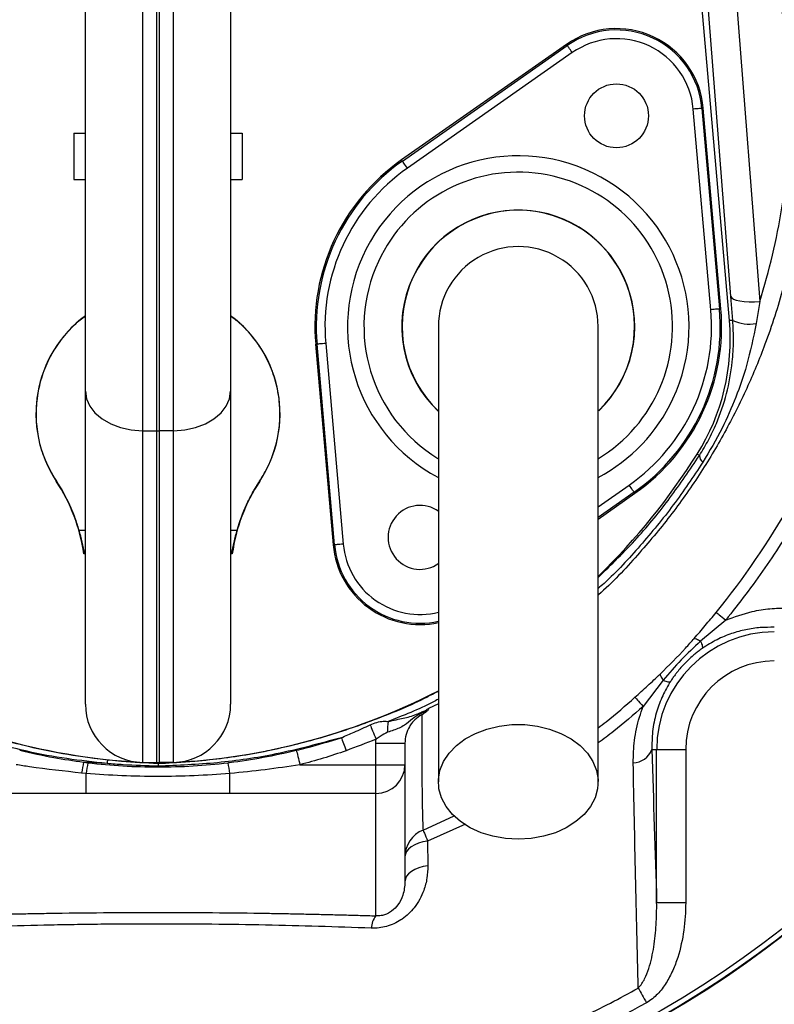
# Model space of a CAD drawing. Header units: millimetres. Extents: x 4154 to 8719, y 3932 to 8497.
# Tile 4 of 8: x 6317 to 6967, y 5465 to 6312. Entities that reach past the tile are written whole.
import ezdxf

# ---------------------------------------------------------------- set-up
doc = ezdxf.new("R2010")
doc.units = ezdxf.units.MM
doc.header["$LTSCALE"] = 5

msp = doc.modelspace()

# ---------------------------------------------------------------- linework, layer by layer
at = {"color": 7, "linetype": 'Continuous', "lineweight": 25}
for p, q in [((6423.07, 6404.47), (6423.07, 5958.03)), ((6435.57, 5957.88), (6435.57, 6404.58)), ((6437.32, 6404.58), (6437.32, 5957.88)), ((6449.82, 5958.03), (6449.82, 6404.47)), ((6373.95, 5992.18), (6373.95, 6379.06)), ((6498.95, 6379.06), (6498.95, 5992.18)), ((6928.18, 6052.77), (6899.37, 6382.05)), ((6929.41, 6073.57), (6905.28, 6382.57)), ((6930.17, 6378.28), (6954.3, 6069.27)), ((6787.95, 6290.34), (6646.07, 6191)), ((6646.75, 6190.03), (6788.63, 6289.38)), ((6792.93, 6283.23), (6651.05, 6183.89)), ((6788.63, 6289.38), (6787.95, 6290.34)), ((6912.13, 6062.14), (6897.04, 6234.69)), ((6904.51, 6235.34), (6905.68, 6235.44)), ((6904.51, 6235.34), (6919.6, 6062.79)), ((6920.78, 6062.9), (6905.68, 6235.44)), ((6363.95, 6214.02), (6363.95, 6174.02)), ((6363.95, 6214.02), (6373.95, 6214.02)), ((6498.95, 6214.02), (6508.95, 6214.02)), ((6508.95, 6214.02), (6508.95, 6174.02)), ((6646.75, 6190.03), (6646.07, 6191)), ((6363.95, 6174.02), (6373.95, 6174.02)), ((6498.95, 6174.02), (6508.95, 6174.02)), ((6931.05, 6053.02), (6929.41, 6073.57)), ((6919.6, 6062.79), (6920.78, 6062.9)), ((6954.3, 6069.27), (6951.2, 6050.41)), ((6931.05, 6053.02), (6928.18, 6052.77)), ((6573.29, 6032.5), (6572.11, 6032.39)), ((6572.11, 6032.39), (6587.21, 5859.85)), ((6588.38, 5859.95), (6573.29, 6032.5)), ((6580.76, 6033.15), (6595.85, 5860.6)), ((6373.95, 5722.87), (6373.95, 5992.18)), ((6498.95, 5992.18), (6498.95, 5722.87)), ((6423.07, 5958.03), (6435.57, 5957.88)), ((6423.07, 5958.03), (6423.07, 5672.88)), ((6435.57, 5672.66), (6435.57, 5957.88)), ((6449.82, 5958.03), (6437.32, 5957.88)), ((6437.32, 5957.88), (6437.32, 5672.66)), ((6449.82, 5672.88), (6449.82, 5958.03)), ((6902.37, 5936.8), (6900.41, 5938.04)), ((6815.2, 5882.15), (6846.82, 5904.29)), ((6846.14, 5905.26), (6846.82, 5904.29)), ((6588.38, 5859.95), (6587.21, 5859.85)), ((6924.95, 5795.15), (6903.34, 5777.02)), ((6871.21, 5743.54), (6853.92, 5721.07)), ((6623.95, 5689.4), (6648.95, 5689.4)), ((6623.95, 5670.88), (6623.95, 5689.4)), ((6648.95, 5689.4), (6648.95, 5670.88)), ((6861.44, 5683.82), (6865.53, 5683.82)), ((6865.53, 5552.35), (6865.53, 5683.82)), ((6865.53, 5683.82), (6890.5, 5683.82)), ((6890.5, 5683.82), (6890.5, 5552.35)), ((6393.31, 5675.04), (6436.45, 5671.93)), ((6372.42, 5673.08), (6376.16, 5672.61)), ((6392.57, 5671.89), (6372.42, 5673.08)), ((6423.07, 5672.88), (6435.57, 5672.66)), ((6436.45, 5671.93), (6436.45, 5672.15)), ((6449.82, 5672.88), (6437.32, 5672.66)), ((6558.61, 5670.88), (6623.95, 5670.88)), ((6623.95, 5646.12), (6623.95, 5670.88)), ((6623.95, 5670.88), (6648.95, 5670.88)), ((6648.95, 5670.88), (6648.95, 5570.25)), ((6374.51, 5663.34), (6370.67, 5663.69)), ((6374.51, 5646.12), (6374.51, 5663.34)), ((6498.38, 5646.12), (6498.38, 5663.34)), ((6374.51, 5646.12), (6248.95, 5646.12)), ((6623.95, 5646.12), (6498.38, 5646.12)), ((6623.95, 5540.9), (6623.95, 5646.12)), ((6668.46, 5605.14), (6668.64, 5583.88)), ((6865.53, 5552.35), (6890.5, 5552.35))]:
    msp.add_line(p, q, dxfattribs=at)
at = {"color": 8, "linetype": 'Continuous', "lineweight": 25}
for p, q in [((6815.2, 5892.74), (6841.84, 5911.4)), ((6846.14, 5905.26), (6815.2, 5883.59)), ((6368.28, 5872.65), (6373.95, 5872.65)), ((6498.95, 5872.65), (6504.61, 5872.65)), ((6677.7, 5723.3), (6669.3, 5719.19)), ((6664.52, 5614.7), (6691.4, 5626.83)), ((6700.94, 5619.8), (6668.46, 5605.14))]:
    msp.add_line(p, q, dxfattribs=at)
at = {"color": 7, "linetype": 'Continuous', "lineweight": 25, "flags": 128}
for points in [[(6792.93, 6283.23), (6792.1, 6284.42), (6791.3, 6285.56), (6790.56, 6286.61), (6789.91, 6287.54), (6789.38, 6288.3), (6788.98, 6288.88), (6788.72, 6289.24), (6788.63, 6289.38)], [(6904.51, 6235.34), (6904.34, 6235.33), (6903.9, 6235.29), (6903.2, 6235.23), (6902.27, 6235.15), (6901.15, 6235.05), (6899.87, 6234.93), (6898.48, 6234.81), (6897.04, 6234.69)], [(6651.05, 6183.89), (6650.22, 6185.07), (6649.42, 6186.21), (6648.68, 6187.27), (6648.03, 6188.19), (6647.5, 6188.96), (6647.1, 6189.53), (6646.84, 6189.89), (6646.75, 6190.03)], [(6929.41, 6073.57), (6930.12, 6072.41), (6931.69, 6071.37), (6934.07, 6070.49), (6937.18, 6069.79), (6940.89, 6069.31), (6945.09, 6069.06), (6949.61, 6069.05), (6954.3, 6069.27)], [(6919.6, 6062.79), (6919.44, 6062.78), (6919, 6062.74), (6918.3, 6062.68), (6917.37, 6062.6), (6916.24, 6062.5), (6914.96, 6062.39), (6913.57, 6062.27), (6912.13, 6062.14)], [(6580.76, 6033.15), (6579.32, 6033.02), (6577.93, 6032.9), (6576.65, 6032.79), (6575.52, 6032.69), (6574.59, 6032.61), (6573.89, 6032.55), (6573.45, 6032.51), (6573.29, 6032.5)], [(6373.95, 5992.18), (6374.89, 5985.59), (6377.67, 5979.24), (6382.19, 5973.39), (6388.28, 5968.24), (6395.72, 5963.99), (6404.21, 5960.79), (6413.44, 5958.78), (6423.07, 5958.03)], [(6449.82, 5958.03), (6459.45, 5958.78), (6468.68, 5960.79), (6477.18, 5963.99), (6484.61, 5968.24), (6490.7, 5973.39), (6495.22, 5979.24), (6498.01, 5985.59), (6498.95, 5992.18)], [(6846.14, 5905.26), (6846.05, 5905.4), (6845.8, 5905.76), (6845.39, 5906.33), (6844.86, 5907.1), (6844.21, 5908.02), (6843.47, 5909.08), (6842.67, 5910.22), (6841.84, 5911.4)], [(6595.85, 5860.6), (6594.41, 5860.48), (6593.02, 5860.36), (6591.74, 5860.24), (6590.62, 5860.15), (6589.69, 5860.06), (6588.99, 5860), (6588.55, 5859.96), (6588.38, 5859.95)], [(6916.71, 5801.85), (6917.03, 5801.6), (6917.57, 5801.16), (6918.33, 5800.54), (6919.29, 5799.76), (6920.45, 5798.82), (6921.79, 5797.73), (6923.3, 5796.5), (6924.95, 5795.15)], [(6846.87, 5728.91), (6847.13, 5728.62), (6847.58, 5728.13), (6848.22, 5727.42), (6849.04, 5726.5), (6850.04, 5725.4), (6851.19, 5724.11), (6852.49, 5722.66), (6853.92, 5721.07)], [(6619.04, 5705.12), (6619.44, 5704.13), (6619.93, 5702.93), (6620.5, 5701.55), (6621.13, 5700.01), (6621.81, 5698.33), (6622.54, 5696.56), (6623.29, 5694.72), (6624.06, 5692.84)], [(6746.45, 5606.74), (6735.42, 5607.38), (6724.67, 5609.28), (6714.5, 5612.39), (6705.14, 5616.64), (6696.86, 5621.91), (6689.87, 5628.06), (6684.33, 5634.94), (6680.41, 5642.37), (6678.2, 5650.15), (6677.75, 5658.09), (6679.08, 5665.98), (6682.16, 5673.61), (6686.91, 5680.79), (6693.19, 5687.33), (6700.86, 5693.05), (6709.7, 5697.83), (6719.5, 5701.52), (6729.99, 5704.04), (6740.91, 5705.31), (6751.98, 5705.31), (6762.9, 5704.04), (6773.39, 5701.52), (6783.19, 5697.83), (6792.04, 5693.05), (6799.7, 5687.33), (6805.98, 5680.79), (6810.73, 5673.61), (6813.81, 5665.98), (6815.14, 5658.09), (6814.69, 5650.15), (6812.48, 5642.37), (6808.56, 5634.94), (6803.03, 5628.06), (6796.03, 5621.91), (6787.75, 5616.64), (6778.4, 5612.39), (6768.22, 5609.28), (6757.47, 5607.38), (6746.45, 5606.74)], [(6594.23, 5694.11), (6594.6, 5693.06), (6595.03, 5691.87), (6595.5, 5690.56), (6596, 5689.16), (6596.53, 5687.67), (6597.08, 5686.13), (6597.65, 5684.54), (6598.23, 5682.92)], [(6555.47, 5683.26), (6555.74, 5682.19), (6556.06, 5680.94), (6556.42, 5679.53), (6556.81, 5677.97), (6557.24, 5676.3), (6557.68, 5674.54), (6558.14, 5672.72), (6558.61, 5670.88)], [(6664.52, 5614.7), (6664.64, 5614.41), (6664.88, 5613.84), (6665.23, 5613), (6665.68, 5611.89), (6666.24, 5610.53), (6666.9, 5608.94), (6667.64, 5607.13), (6668.46, 5605.14)], [(6668.46, 5605.14), (6664.44, 5604.43), (6660.69, 5603.36), (6657.32, 5601.96), (6654.42, 5600.26), (6652.08, 5598.32), (6650.35, 5596.18), (6649.3, 5593.92), (6648.95, 5591.58)], [(6668.64, 5583.88), (6664.59, 5583.19), (6660.81, 5582.12), (6657.41, 5580.71), (6654.48, 5579.01), (6652.11, 5577.05), (6650.37, 5574.89), (6649.3, 5572.61), (6648.95, 5570.25)], [(6849.69, 5478.83), (6850.48, 5477.42), (6851.31, 5475.94), (6852.18, 5474.4), (6853.07, 5472.82), (6853.99, 5471.19), (6854.92, 5469.53), (6855.86, 5467.86), (6856.81, 5466.17)]]:
    msp.add_lwpolyline(points, dxfattribs=at)
at = {"color": 7, "linetype": 'Continuous', "lineweight": 25}
for centre, radius in [((6436.45, 6214.15), 2282.5), ((6436.45, 6214.15), 1755), ((6436.45, 6214.15), 1712.5), ((6436.45, 6214.15), 1704.24), ((6436.45, 6214.15), 1655.13), ((6436.45, 6214.15), 1650), ((6436.45, 6214.15), 1612.32), ((6436.45, 6214.15), 875), ((6436.45, 6214.15), 870), ((6830.97, 6228.91), 27.5)]:
    msp.add_circle(centre, radius, dxfattribs=at)
for centre, radius, start, end in [((6436.45, 6214.15), 1325, 282.3243, 257.6757), ((6436.45, 6214.15), 1325, 280.76585, 167.5), ((6436.45, 6214.15), 1270, 282.13688, 257.86312), ((6436.45, 6214.15), 1025, 328.41497, 80.16964), ((6436.45, 6214.15), 874.35, 92.56007, 87.43993), ((6830.97, 6228.91), 75, 5, 125), ((6830.97, 6228.91), 73.82, 5, 125), ((6830.97, 6228.91), 66.32, 5, 125), ((6746.45, 6047.65), 175, 125, 185), ((6746.45, 6047.65), 173.82, 125, 185), ((6746.45, 6047.65), 166.32, 125, 185), ((6746.45, 6047.65), 100, 90, 226.56377), ((6746.45, 6047.65), 100, 313.77388, 90), ((6746.45, 6047.65), 68.75, 0, 180.04195), ((6746.45, 6047.65), 173.82, 305, 5), ((6746.45, 6047.65), 175, 305, 5), ((6436.45, 5972.65), 105, 126.52961, 213.55731), ((6436.45, 5972.65), 105, 326.44269, 53.47039), ((6746.45, 6047.65), 166.32, 305, 5), ((6743.88, 6036.65), 185, 327.79011, 5), ((6944.98, 6081.52), 31.72, 243.93696, 281.30551), ((6436.45, 6030.96), 73.09, 269.31594, 270.68406), ((6418.14, 6241.86), 570, 314.22864, 327.79011), ((6909.64, 5936.68), 7.27, 179.0242, 232.33784), ((6349.05, 5914.55), 0.116, 121.23335, 150.70434), ((6223.95, 5831.69), 150, 7.8525, 33.55731), ((6648.95, 5831.69), 150, 146.44269, 172.1475), ((6523.84, 5914.55), 0.116, 29.29566, 58.76665), ((6661.92, 5866.38), 27.5, 54.20027, 305.82353), ((6661.92, 5866.38), 75, 185, 282.27768), ((6376.98, 5825.98), 26.58, 97.62688, 99.6134), ((6495.91, 5825.98), 26.58, 80.3866, 82.37312), ((6966.78, 5683.82), 101.24, 90, 180), ((6966.78, 5683.82), 76.28, 90, 180), ((6454.76, 6241.86), 570, 242.88481, 268.15919), ((6418.14, 6241.86), 570, 271.84081, 297.09248), ((6423.95, 5722.87), 50, 180, 269), ((6448.95, 5722.87), 50, 271, 0), ((6664.9, 5702.1), 31.03, 169.00534, 186.22241), ((6844.73, 5690.46), 17.99, 272.09367, 338.30573), ((6404.97, 5670.64), 12.47, 159.34694, 174.23981), ((6500.08, 5644.47), 130.82, 167.36889, 171.55558), ((6500.86, 5645.64), 127.59, 167.79733, 172.02292), ((6436.45, 5722.65), 50, 269, 271), ((6372.03, 5645.64), 127.59, 7.97708, 12.20267), ((6624.07, 5671), 24.88, 269.72114, 359.71849), ((6673.9, 5591.57), 24.95, 112.08506, 179.97216), ((6436.45, 6214.15), 1020, 295.78925, 319.16801), ((6638.8, 5529.31), 18.84, 142.02611, 177.02501)]:
    msp.add_arc(centre, radius, start, end, dxfattribs=at)
at = {"color": 8, "linetype": 'Continuous', "lineweight": 25}
for centre, radius, start, end in [((6746.45, 6047.65), 146.9, 335, 241.91255), ((6746.45, 6047.65), 132.77, 301.28626, 155), ((6746.45, 6047.65), 100.2, 313.69621, 155), ((6746.45, 6047.65), 132.77, 155, 238.61262), ((6746.45, 6047.65), 100.2, 155, 226.61748), ((6746.45, 6047.65), 146.9, 297.93494, 335), ((6661.92, 5866.38), 73.82, 185, 282.43315), ((6661.92, 5866.38), 66.32, 185, 283.946)]:
    msp.add_arc(centre, radius, start, end, dxfattribs=at)
for points, knots in [([(6491.11, 6905.49), (6501.22, 6903.65), (6521.53, 6899.95), (6554.16, 6890.23), (6587.72, 6876.83), (6621.61, 6859.17), (6654.13, 6838.34), (6685.93, 6814.11), (6717.08, 6787.09), (6752.25, 6753.68), (6790.73, 6713.29), (6831.75, 6663.56), (6869.81, 6609.9), (6904.6, 6551.92), (6935.35, 6491.31), (6959.13, 6433.81), (6975.83, 6380.41), (6986.72, 6331.4), (6993.39, 6281.21), (6995.58, 6230.62), (6993.21, 6180.49), (6986.47, 6130.68), (6975.23, 6081.12), (6960.51, 6035.49), (6943.32, 5993.95), (6924.46, 5956.4), (6902.42, 5919.67), (6877.47, 5884.3), (6848.37, 5849.92), (6827.52, 5827.32), (6815.26, 5816.85), (6815.2, 5816.8)], [0, 0, 0, 0, 0.022148, 0.044472, 0.073363, 0.10017, 0.127202, 0.157194, 0.187229, 0.217255, 0.263349, 0.309443, 0.358779, 0.408117, 0.458578, 0.50902, 0.545827, 0.582632, 0.620478, 0.658324, 0.695181, 0.732039, 0.770009, 0.807978, 0.838306, 0.869568, 0.900829, 0.932805, 0.964781, 0.999807, 1, 1, 1, 1]), ([(6815.2, 5831.92), (6826.61, 5843.04), (6848.73, 5864.61), (6877.51, 5900.04), (6894.08, 5924.55), (6902.37, 5936.8)], [0, 0, 0, 0, 0.34764, 0.673816, 1, 1, 1, 1]), ([(6905.2, 5930.92), (6896.96, 5918.54), (6880.44, 5893.7), (6851.71, 5859.17), (6829.89, 5835.26), (6816.89, 5823.82), (6815.2, 5822.32)], [0, 0, 0, 0, 0.316503, 0.63496, 0.952263, 1, 1, 1, 1]), ([(6195.2, 5734.67), (6203.83, 5730.18), (6228.56, 5717.31), (6271.89, 5701.08), (6318.07, 5687.77), (6358.72, 5679.45), (6381.78, 5676.51), (6393.31, 5675.04)], [0, 0, 0, 0, 0.140786, 0.403365, 0.665273, 0.832637, 1, 1, 1, 1]), ([(6436.45, 5671.93), (6453.33, 5672.94), (6487.1, 5674.97), (6535.71, 5683.36), (6581.99, 5695.09), (6625.54, 5710.3), (6657.57, 5723.46), (6674.37, 5732.55), (6677.7, 5734.35)], [0, 0, 0, 0, 0.2019455, 0.4039089, 0.5870515, 0.7708531, 0.9546753, 1, 1, 1, 1]), ([(6677.7, 5727.17), (6676.12, 5726.33), (6662.21, 5718.97), (6647.49, 5713.17), (6634.43, 5708.02)], [0, 0, 0, 0, 0.113188, 1, 1, 1, 1]), ([(6815.2, 5702.7), (6817.48, 5704.39), (6828.51, 5712.53), (6838.75, 5721.66), (6846.87, 5728.91)], [0, 0, 0, 0, 0.207114, 1, 1, 1, 1]), ([(6853.92, 5721.07), (6845.63, 5713.75), (6833.15, 5702.73), (6819.71, 5692.89), (6815.2, 5689.58)], [0, 0, 0, 0, 0.663599, 1, 1, 1, 1])]:
    msp.add_open_spline(points, degree=3, knots=knots, dxfattribs=at)
at = {"color": 7, "linetype": 'Continuous', "lineweight": 25}
for points, knots in [([(6954.3, 6069.27), (6958.15, 6082.52), (6965.86, 6109), (6973.7, 6149.9), (6978.7, 6191.49), (6980.56, 6235.7), (6978.66, 6281.98), (6972.44, 6330.46), (6961.92, 6378.73), (6945.57, 6431.38), (6922.54, 6487.29), (6892.72, 6546.5), (6858.45, 6604.04), (6822.16, 6655.36), (6785.4, 6700.42), (6748.95, 6739.88), (6710.15, 6777.57), (6682.23, 6800.79), (6668.28, 6812.39)], [0, 0, 0, 0, 0.049163, 0.098327, 0.148545, 0.198762, 0.256365, 0.313971, 0.373236, 0.432505, 0.510301, 0.588127, 0.667778, 0.747427, 0.810116, 0.872806, 0.936405, 1, 1, 1, 1]), ([(6916.71, 5801.85), (6940.81, 5831.29), (6962.02, 5862.37), (6989.68, 5911.36), (6998.21, 5928.08), (7009.95, 5953.77), (7013.68, 5962.43), (7019.02, 5975.58), (7020.75, 5979.98), (7024.13, 5988.85), (7025.77, 5993.31), (7033.74, 6015.69), (7039.3, 6033.74), (7048.81, 6070.12), (7052.76, 6088.46), (7059.06, 6125.42), (7061.41, 6144.04), (7063.7, 6172.2), (7064.25, 6181.62), (7064.77, 6195.81), (7064.9, 6200.55), (7065.03, 6210.05), (7065.04, 6214.81), (7064.84, 6238.55), (7063.82, 6257.39), (7060.14, 6294.81), (7057.48, 6313.38), (7050.55, 6350.25), (7046.28, 6368.55), (7038.67, 6395.8), (7035.93, 6404.85), (7030.04, 6422.88), (7026.89, 6431.87), (7020.23, 6449.61), (7016.72, 6458.39), (7009.32, 6475.76), (7005.49, 6484.38), (6993.67, 6510.05), (6985.31, 6526.93), (6958.83, 6576.81), (6939.28, 6609.08), (6917.77, 6640.35)], [0, 0, 0, 0, 0.125, 0.125, 0.1875, 0.1875, 0.21875, 0.21875, 0.234375, 0.234375, 0.25, 0.25, 0.3125, 0.3125, 0.375, 0.375, 0.4375, 0.4375, 0.46875, 0.46875, 0.484375, 0.484375, 0.5, 0.5, 0.5625, 0.5625, 0.625, 0.625, 0.6875, 0.6875, 0.71875, 0.71875, 0.75, 0.75, 0.78125, 0.78125, 0.8125, 0.8125, 0.875, 0.875, 1, 1, 1, 1]), ([(6926.24, 6646.08), (6937.66, 6629.07), (6960.52, 6595.02), (6990.83, 6541.42), (7017.63, 6486.02), (7039.47, 6430.72), (7056.04, 6375.73), (7067.48, 6321.46), (7074.39, 6266.43), (7076.59, 6210.74), (7073.8, 6154.73), (7066.13, 6098.78), (7053.75, 6043.68), (7036.78, 5989.89), (7015.25, 5937.76), (6989.32, 5887.63), (6959.58, 5839.61), (6936.48, 5809.95), (6924.95, 5795.15)], [0, 0, 0, 0, 0.0669089, 0.1339666, 0.2009692, 0.2678027, 0.3279914, 0.3883953, 0.4487901, 0.5089666, 0.5702386, 0.6317399, 0.6932496, 0.7545331, 0.8157902, 0.8772669, 0.9387433, 1, 1, 1, 1]), ([(6373.95, 6056.55), (6370.91, 6054.3), (6363.14, 6048.55), (6352.8, 6036.75), (6343.2, 6021.85), (6336.26, 6005.47), (6332.2, 5988.18), (6331.03, 5970.42), (6332.97, 5952.77), (6338.13, 5933.58), (6345.03, 5921.54), (6348.99, 5914.65)], [0, 0, 0, 0, 0.071152, 0.182372, 0.293665, 0.404959, 0.516336, 0.627713, 0.739143, 0.850573, 1, 1, 1, 1]), ([(6523.9, 5914.65), (6526.52, 5918.99), (6531.76, 5927.69), (6537.15, 5941.98), (6540.53, 5956.84), (6541.8, 5972.88), (6540.44, 5989.78), (6536.11, 6007.03), (6528.91, 6023.31), (6519.05, 6038.06), (6508.94, 6049.32), (6501.55, 6054.64), (6498.95, 6056.51)], [0, 0, 0, 0, 0.095651, 0.191302, 0.286951, 0.382601, 0.494015, 0.605429, 0.716843, 0.828257, 0.939619, 1, 1, 1, 1]), ([(6677.7, 6047.65), (6677.7, 6046.64), (6677.7, 6044.55), (6677.7, 6040.93), (6677.7, 6036.16), (6677.7, 6030.01), (6677.7, 6022.15), (6677.7, 6012.44), (6677.7, 5999.5), (6677.7, 5981.43), (6677.7, 5957.26), (6677.7, 5926.75), (6677.7, 5891.2), (6677.7, 5851.08), (6677.7, 5806.88), (6677.7, 5759.23), (6677.7, 5708.59), (6677.7, 5673.81), (6677.7, 5656.1)], [0, 0, 0, 0, 0.0455214, 0.0947173, 0.1476109, 0.2042752, 0.2514561, 0.3008581, 0.3524189, 0.4062132, 0.4702248, 0.5372899, 0.6071723, 0.679907, 0.7555872, 0.8341509, 0.9156094, 1, 1, 1, 1]), ([(6815.2, 5656.1), (6815.2, 5672.81), (6815.2, 5705.95), (6815.2, 5754.72), (6815.2, 5801.65), (6815.2, 5846.21), (6815.2, 5887.68), (6815.2, 5925.29), (6815.2, 5956.91), (6815.2, 5982.4), (6815.2, 6001.68), (6815.2, 6015.95), (6815.2, 6027.56), (6815.2, 6036.3), (6815.2, 6042.73), (6815.2, 6046.02), (6815.2, 6047.65)], [0, 0, 0, 0, 0.0796442, 0.1580088, 0.2351238, 0.3110145, 0.3856144, 0.4590053, 0.5312518, 0.5933109, 0.6542603, 0.7143008, 0.773508, 0.8508697, 0.9263193, 1, 1, 1, 1]), ([(6902.37, 5936.8), (6905.03, 5941.16), (6910.38, 5949.94), (6918.68, 5967.57), (6926.33, 5989.99), (6930.64, 6013.99), (6932, 6035.22), (6931.36, 6047.07), (6931.05, 6053.02)], [0, 0, 0, 0, 0.128243, 0.257986, 0.479605, 0.706237, 0.852295, 1, 1, 1, 1]), ([(6951.2, 6050.41), (6948.73, 6038.3), (6944.35, 6016.8), (6933.9, 5986.7), (6921.62, 5958.53), (6910.94, 5940.58), (6905.2, 5930.92)], [0, 0, 0, 0, 0.288326, 0.512009, 0.737439, 1, 1, 1, 1]), ([(6348.99, 5914.65), (6353.27, 5908.18), (6357.02, 5901.44), (6361.86, 5890.91), (6363.34, 5887.32), (6366.02, 5880.06), (6367.22, 5876.37), (6368.28, 5872.65)], [0, 0, 0, 0, 0.5, 0.5, 0.75, 0.75, 1, 1, 1, 1]), ([(6504.61, 5872.65), (6506.73, 5880.1), (6509.4, 5887.34), (6514.24, 5897.88), (6515.99, 5901.34), (6519.75, 5908.11), (6521.76, 5911.41), (6523.9, 5914.65)], [0, 0, 0, 0, 0.5, 0.5, 0.75, 0.75, 1, 1, 1, 1]), ([(6368.28, 5872.65), (6369.26, 5869.17), (6370.12, 5865.71), (6371.33, 5860.59), (6371.72, 5858.89), (6372.54, 5855.55), (6372.97, 5853.91), (6373.45, 5852.32)], [0, 0, 0, 0, 0.5, 0.5, 0.75, 0.75, 1, 1, 1, 1]), ([(6499.44, 5852.32), (6500.4, 5855.5), (6501.15, 5858.83), (6502.36, 5863.95), (6502.78, 5865.69), (6503.66, 5869.17), (6504.12, 5870.91), (6504.61, 5872.65)], [0, 0, 0, 0, 0.5, 0.5, 0.75, 0.75, 1, 1, 1, 1]), ([(6897.85, 5779.48), (6901.05, 5783.14), (6904.21, 5786.83), (6910.48, 5794.29), (6913.6, 5798.05), (6916.71, 5801.85)], [0, 0, 0, 0, 0.5, 0.5, 1, 1, 1, 1]), ([(6924.95, 5795.15), (6932.52, 5797.92), (6945.15, 5802.55), (6963.09, 5805.36), (6973.18, 5805.52), (6978.26, 5805.59)], [0, 0, 0, 0, 0.4256436, 0.7107386, 1, 1, 1, 1]), ([(6966.78, 5789.02), (6962.78, 5789.04), (6954.75, 5789.07), (6942.38, 5787.25), (6929.88, 5783.85), (6917.18, 5778.71), (6908.98, 5773.51), (6904.78, 5770.84)], [0, 0, 0, 0, 0.1980764, 0.3987366, 0.5927998, 0.7909522, 1, 1, 1, 1]), ([(6868.52, 5748.84), (6875.94, 5756.17), (6886.04, 5766.13), (6895.38, 5776.69), (6897.85, 5779.48)], [0, 0, 0, 0, 0.735158, 1, 1, 1, 1]), ([(6903.34, 5777.02), (6897.66, 5771.79), (6886.27, 5761.29), (6876.24, 5749.47), (6871.21, 5743.54)], [0, 0, 0, 0, 0.497982, 1, 1, 1, 1]), ([(6897.85, 5779.48), (6898.25, 5779.57), (6898.92, 5779.4), (6900.78, 5778.56), (6901.96, 5777.9), (6903.34, 5777.02)], [0, 0, 0, 0, 0.5, 0.5, 1, 1, 1, 1]), ([(6903.34, 5777.02), (6904.07, 5775.4), (6904.57, 5774.03), (6905.06, 5771.93), (6905.05, 5771.21), (6904.78, 5770.84)], [0, 0, 0, 0, 0.5, 0.5, 1, 1, 1, 1]), ([(6904.78, 5770.84), (6904.17, 5770.42), (6902.99, 5769.58), (6901.31, 5768.33), (6899.75, 5767.12), (6898.31, 5765.96), (6896.1, 5764.11), (6893.19, 5761.51), (6889.66, 5758.01), (6886.29, 5754.34), (6883.53, 5751.01), (6881.24, 5747.99), (6879.31, 5745.31), (6878.05, 5743.38), (6877.38, 5742.36)], [0, 0, 0, 0, 0.056649, 0.109936, 0.159864, 0.206441, 0.249676, 0.377422, 0.499016, 0.621386, 0.749674, 0.82396, 0.907391, 1, 1, 1, 1]), ([(6846.87, 5728.91), (6850.52, 5732.19), (6857.85, 5738.78), (6864.95, 5745.48), (6868.52, 5748.84)], [0, 0, 0, 0, 0.498464, 1, 1, 1, 1]), ([(6877.38, 5742.36), (6877.14, 5741.98), (6874.31, 5737.5), (6869.59, 5728.49), (6864.59, 5714.41), (6861.53, 5699.25), (6861.47, 5689), (6861.44, 5683.82)], [0, 0, 0, 0, 0.0202817, 0.2364461, 0.4598174, 0.7263001, 1, 1, 1, 1]), ([(6868.52, 5748.84), (6868.45, 5748.46), (6868.64, 5747.81), (6869.56, 5746.01), (6870.27, 5744.87), (6871.21, 5743.54)], [0, 0, 0, 0, 0.5, 0.5, 1, 1, 1, 1]), ([(6871.21, 5743.54), (6872.85, 5742.88), (6874.22, 5742.44), (6876.32, 5742.04), (6877.03, 5742.08), (6877.38, 5742.36)], [0, 0, 0, 0, 0.5, 0.5, 1, 1, 1, 1]), ([(6667.52, 5716.61), (6667.1, 5716.47), (6665.42, 5715.93), (6662.6, 5714.76), (6658.97, 5712.8), (6654.05, 5709.46), (6647.92, 5703.85), (6641.09, 5701.15), (6635.74, 5699.32), (6634.05, 5698.74)], [0, 0, 0, 0, 0.032403, 0.128506, 0.218862, 0.330029, 0.564223, 0.861686, 1, 1, 1, 1]), ([(6634.43, 5708.02), (6636.79, 5708.57), (6643.36, 5710.09), (6651.55, 5711.48), (6657.6, 5713.67), (6660.82, 5715.07), (6662.65, 5715.88), (6664.31, 5716.61), (6666.24, 5717.48), (6667.91, 5718.31), (6668.94, 5718.96), (6669.3, 5719.19)], [0, 0, 0, 0, 0.186727, 0.521089, 0.69493, 0.756774, 0.801445, 0.846209, 0.891296, 0.961906, 1, 1, 1, 1]), ([(6667.52, 5716.61), (6667.97, 5716.93), (6668.33, 5717.23), (6668.9, 5717.77), (6669.1, 5718.01), (6669.48, 5718.65), (6669.44, 5718.94), (6669.3, 5719.19)], [0, 0, 0, 0, 0.25, 0.25, 0.5, 0.5, 1, 1, 1, 1]), ([(6845.39, 5672.49), (6845.54, 5678.88), (6845.87, 5691.82), (6849.37, 5708.26), (6852.83, 5717.98), (6853.92, 5721.07)], [0, 0, 0, 0, 0.399788, 0.809414, 1, 1, 1, 1]), ([(6619.04, 5705.12), (6620.9, 5705.88), (6624.68, 5707.43), (6630.05, 5708.53), (6633.08, 5708.18), (6634.43, 5708.02)], [0, 0, 0, 0, 0.3508572, 0.7103422, 1, 1, 1, 1]), ([(6663.5, 5713.68), (6661.23, 5712.56), (6659.19, 5711.13), (6656.46, 5708.54), (6655.62, 5707.62), (6654.08, 5705.67), (6653.37, 5704.63), (6651.49, 5701.41), (6650.55, 5699.14), (6649.27, 5694.34), (6648.95, 5691.88), (6648.95, 5689.4)], [0, 0, 0, 0, 0.25, 0.25, 0.375, 0.375, 0.5, 0.5, 0.75, 0.75, 1, 1, 1, 1]), ([(6663.5, 5713.68), (6663.44, 5700.98), (6663.43, 5689.33), (6663.46, 5673.5), (6663.49, 5668.5), (6663.54, 5659.06), (6663.58, 5654.61), (6663.72, 5642.15), (6663.84, 5634.99), (6664.14, 5623.05), (6664.32, 5618.26), (6664.52, 5614.7)], [0, 0, 0, 0, 0.25, 0.25, 0.375, 0.375, 0.5, 0.5, 0.75, 0.75, 1, 1, 1, 1]), ([(6594.23, 5694.11), (6597.91, 5695.68), (6606.25, 5699.21), (6614.46, 5703), (6619.04, 5705.12)], [0, 0, 0, 0, 0.442034, 1, 1, 1, 1]), ([(6634.05, 5698.74), (6631.93, 5697.64), (6628.54, 5695.87), (6625.28, 5693.67), (6624.06, 5692.84)], [0, 0, 0, 0, 0.623883, 1, 1, 1, 1]), ([(6392.57, 5671.89), (6381.05, 5673.15), (6357.97, 5675.67), (6319.79, 5682.67), (6293.63, 5689.95), (6278.66, 5694.11)], [0, 0, 0, 0, 0.298804, 0.598847, 1, 1, 1, 1]), ([(6594.23, 5694.11), (6575.55, 5689.05), (6540.54, 5679.55), (6487.56, 5671.68), (6453.53, 5670.31), (6436.45, 5669.62)], [0, 0, 0, 0, 0.362554, 0.679851, 1, 1, 1, 1]), ([(6555.47, 5683.26), (6558.31, 5683.95), (6571.36, 5687.08), (6584.19, 5691.03), (6594.23, 5694.11)], [0, 0, 0, 0, 0.2181, 1, 1, 1, 1]), ([(6317.42, 5683.26), (6327.19, 5681.07), (6345.39, 5676.99), (6363.86, 5674.32), (6372.42, 5673.08)], [0, 0, 0, 0, 0.536356, 1, 1, 1, 1]), ([(6496.73, 5672.61), (6497.17, 5672.66), (6507.25, 5673.91), (6526.94, 5676.92), (6545.95, 5681.15), (6555.47, 5683.26)], [0, 0, 0, 0, 0.022047, 0.510234, 1, 1, 1, 1]), ([(6370.67, 5663.69), (6355.74, 5665.3), (6336.9, 5667.33), (6318.17, 5670.27), (6314.28, 5670.88)], [0, 0, 0, 0, 0.792241, 1, 1, 1, 1]), ([(6376.16, 5672.61), (6386.17, 5671.38), (6396.21, 5670.47), (6416.31, 5669.26), (6426.37, 5668.96), (6456.62, 5668.97), (6476.71, 5670.14), (6496.73, 5672.61)], [0, 0, 0, 0, 0.25, 0.25, 0.5, 0.5, 1, 1, 1, 1]), ([(6436.45, 5669.62), (6426.44, 5669.88), (6411.8, 5670.27), (6397.2, 5671.5), (6392.57, 5671.89)], [0, 0, 0, 0, 0.682886, 1, 1, 1, 1]), ([(6436.45, 5671.93), (6436.45, 5671.87), (6436.45, 5671.65), (6436.45, 5670.87), (6436.45, 5670.32), (6436.45, 5669.62)], [0, 0, 0, 0, 0.5, 0.5, 1, 1, 1, 1]), ([(6558.61, 5670.88), (6548.61, 5669.29), (6538.6, 5667.83), (6518.53, 5665.29), (6508.46, 5664.21), (6498.38, 5663.34)], [0, 0, 0, 0, 0.5, 0.5, 1, 1, 1, 1]), ([(6849.69, 5478.83), (6848.88, 5510.67), (6848.12, 5542.69), (6846.68, 5607.19), (6846, 5639.67), (6845.39, 5672.49)], [0, 0, 0, 0, 0.5, 0.5, 1, 1, 1, 1]), ([(6498.38, 5663.34), (6488.08, 5662.47), (6477.76, 5661.83), (6457.1, 5660.98), (6446.76, 5660.78), (6426.09, 5660.78), (6415.77, 5660.98), (6395.13, 5661.83), (6384.82, 5662.47), (6374.51, 5663.34)], [0, 0, 0, 0, 0.25, 0.25, 0.5, 0.5, 0.75, 0.75, 1, 1, 1, 1]), ([(6498.38, 5646.12), (6496, 5646.12), (6490.84, 5646.12), (6484.04, 5646.13), (6476.09, 5646.13), (6460.61, 5646.15), (6436.45, 5646.17), (6412.28, 5646.15), (6396.8, 5646.13), (6388.85, 5646.13), (6382.05, 5646.12), (6376.89, 5646.12), (6374.51, 5646.12)], [0, 0, 0, 0, 0.057565, 0.125002, 0.164703, 0.250003, 0.500005, 0.750002, 0.835297, 0.875001, 0.942436, 1, 1, 1, 1]), ([(6668.64, 5583.88), (6668.5, 5580.37), (6668.23, 5573.34), (6664.98, 5561.02), (6658.39, 5548.52), (6650.2, 5540.61), (6642.08, 5535.14), (6633.45, 5531.17), (6624.36, 5530.13), (6620.08, 5530.28), (6619.98, 5530.28)], [0, 0, 0, 0, 0.144788, 0.289421, 0.505799, 0.67724, 0.690524, 0.849379, 0.996362, 1, 1, 1, 1]), ([(6648.95, 5570.25), (6648.64, 5566.38), (6648.13, 5559.84), (6643.86, 5551.09), (6638.8, 5545.64), (6634.15, 5542.82), (6630.28, 5541.39), (6626.86, 5540.82), (6624.73, 5540.88), (6623.95, 5540.9)], [0, 0, 0, 0, 0.338114, 0.570997, 0.733613, 0.816571, 0.877083, 0.954875, 1, 1, 1, 1]), ([(6849.69, 5478.83), (6850.88, 5479.96), (6851.88, 5481.23), (6853.69, 5483.92), (6854.48, 5485.32), (6856.63, 5489.61), (6857.78, 5492.62), (6859.75, 5498.71), (6860.57, 5501.79), (6861.98, 5508.02), (6862.57, 5511.17), (6864.06, 5520.61), (6864.7, 5526.93), (6865.48, 5539.61), (6865.62, 5545.97), (6865.53, 5552.35)], [0, 0, 0, 0, 0.0625, 0.0625, 0.125, 0.125, 0.25, 0.25, 0.375, 0.375, 0.5, 0.5, 0.75, 0.75, 1, 1, 1, 1]), ([(6890.5, 5552.35), (6890.5, 5544.3), (6889.97, 5536.34), (6887.76, 5520.59), (6886.09, 5512.8), (6883.03, 5503.22), (6882.36, 5501.31), (6880.93, 5497.54), (6880.17, 5495.68), (6877.7, 5490.18), (6875.84, 5486.62), (6871.5, 5479.79), (6869.08, 5476.58), (6864.91, 5472.22), (6863.42, 5470.84), (6860.25, 5468.31), (6858.58, 5467.17), (6856.81, 5466.17)], [0, 0, 0, 0, 0.25, 0.25, 0.5, 0.5, 0.5625, 0.5625, 0.625, 0.625, 0.75, 0.75, 0.875, 0.875, 0.9375, 0.9375, 1, 1, 1, 1]), ([(6248.95, 5540.9), (6251.39, 5540.97), (6256.26, 5541.12), (6263.57, 5541.33), (6270.85, 5541.54), (6278.1, 5541.73), (6285.32, 5541.92), (6292.51, 5542.09), (6299.68, 5542.26), (6306.82, 5542.42), (6313.94, 5542.57), (6321.02, 5542.72), (6328.08, 5542.85), (6335.11, 5542.98), (6355.57, 5543.32), (6389.35, 5543.73), (6436.54, 5543.93), (6483.71, 5543.73), (6519.47, 5543.29), (6543.94, 5542.87), (6557.04, 5542.62), (6570.25, 5542.33), (6583.54, 5542.02), (6596.93, 5541.68), (6610.42, 5541.31), (6619.42, 5541.04), (6623.95, 5540.9)], [0, 0, 0, 0, 0.019837, 0.039569, 0.059198, 0.078724, 0.098149, 0.117473, 0.136699, 0.155826, 0.174857, 0.193792, 0.212632, 0.231379, 0.250034, 0.376074, 0.500303, 0.624384, 0.750276, 0.784953, 0.819949, 0.855274, 0.890934, 0.926937, 0.96329, 1, 1, 1, 1]), ([(6619.98, 5530.28), (6589.83, 5531.41), (6559.49, 5532.31), (6513.64, 5533.23), (6498.29, 5533.47), (6467.49, 5533.79), (6452.01, 5533.87), (6421.11, 5533.87), (6405.68, 5533.79), (6382.53, 5533.55), (6374.82, 5533.45), (6359.43, 5533.22), (6351.75, 5533.08), (6313.45, 5532.31), (6283.08, 5531.41), (6252.91, 5530.28)], [0, 0, 0, 0, 0.25, 0.25, 0.375, 0.375, 0.5, 0.5, 0.625, 0.625, 0.6875, 0.6875, 0.75, 0.75, 1, 1, 1, 1]), ([(6023.2, 5478.83), (6054.81, 5461.08), (6087.22, 5445.54), (6153.56, 5418.75), (6187.5, 5407.49), (6239.57, 5393.82), (6257.11, 5389.81), (6283.73, 5384.62), (6292.67, 5383.02), (6310.52, 5380.14), (6319.44, 5378.84), (6364.07, 5373.08), (6399.79, 5370.78), (6471.27, 5370.7), (6507.04, 5372.92), (6560.71, 5379.74), (6578.64, 5382.6), (6614.22, 5389.47), (6631.91, 5393.48), (6684.34, 5407.15), (6718.52, 5418.45), (6768.63, 5438.65), (6785.15, 5445.92), (6809.62, 5457.67), (6817.74, 5461.72), (6833.81, 5470.08), (6841.78, 5474.39), (6849.69, 5478.83)], [0, 0, 0, 0, 0.125, 0.125, 0.25, 0.25, 0.3125, 0.3125, 0.34375, 0.34375, 0.375, 0.375, 0.5, 0.5, 0.625, 0.625, 0.6875, 0.6875, 0.75, 0.75, 0.875, 0.875, 0.9375, 0.9375, 0.96875, 0.96875, 1, 1, 1, 1]), ([(6856.81, 5466.17), (6824.59, 5448.04), (6791.57, 5432.18), (6724, 5404.85), (6689.45, 5393.38), (6636.48, 5379.46), (6618.62, 5375.37), (6591.55, 5370.08), (6582.48, 5368.46), (6564.23, 5365.51), (6555.1, 5364.18), (6509.49, 5358.31), (6473.01, 5355.98), (6400.11, 5355.97), (6363.68, 5358.29), (6318.17, 5364.13), (6309.07, 5365.45), (6290.87, 5368.38), (6281.76, 5370.01), (6254.6, 5375.29), (6236.7, 5379.39), (6183.6, 5393.32), (6148.99, 5404.81), (6081.34, 5432.17), (6048.3, 5448.04), (6016.08, 5466.17)], [0, 0, 0, 0, 0.125, 0.125, 0.25, 0.25, 0.3125, 0.3125, 0.34375, 0.34375, 0.375, 0.375, 0.5, 0.5, 0.625, 0.625, 0.65625, 0.65625, 0.6875, 0.6875, 0.75, 0.75, 0.875, 0.875, 1, 1, 1, 1])]:
    msp.add_open_spline(points, degree=3, knots=knots, dxfattribs=at)
for points in [[(6667.52, 5716.61), (6666.15, 5715.62), (6664.81, 5714.64), (6663.5, 5713.68)], [(6624.06, 5692.84), (6615.52, 5689.35), (6606.91, 5686.03), (6598.23, 5682.92)], [(6623.95, 5689.4), (6623.95, 5690.55), (6623.98, 5691.7), (6624.06, 5692.84)], [(6598.23, 5682.92), (6585.24, 5678.28), (6572.01, 5674.28), (6558.61, 5670.88)], [(6861.44, 5683.82), (6862.76, 5639.47), (6864.13, 5595.73), (6865.53, 5552.35)]]:
    msp.add_open_spline(points, degree=3, dxfattribs=at)

doc.saveas('drawing.dxf')
